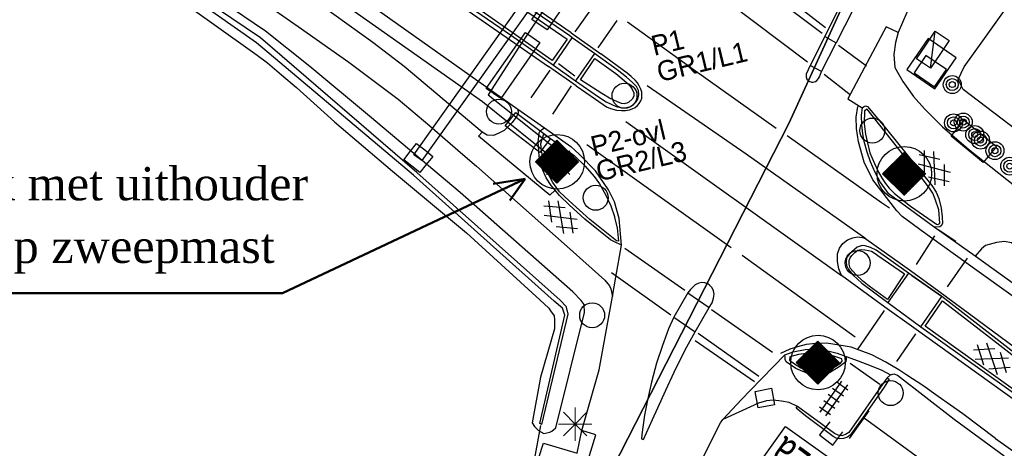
# Model space of a CAD drawing. Header units: metres. Extents: x 119757 to 244046, y 404148 to 811635.
# Tile 52 of 60: x 121983 to 122057, y 404799 to 404831. Entities that reach past the tile are written whole.
import ezdxf

# ---------------------------------------------------------------- set-up
doc = ezdxf.new("R2010")
doc.units = ezdxf.units.M
doc.layers.get('0').update_dxf_attribs({"linetype": 'CONTINUOUS'})
doc.layers.add('# Ov Nieuwe Leiding', color=250, linetype='CONTINUOUS', lineweight=30)
doc.layers.add('Lichtpunten SYMBOOL', color=1, linetype='CONTINUOUS', lineweight=30)
for name, color, linetype in [('4406', 7, 'CONTINUOUS'), ('4411', 7, 'CONTINUOUS'), ('4502', 1, 'CONTINUOUS'), ('B-AF-SCHRIK-GD', 153, 'Hekwerk'), ('B-BB-BORD-GD', 8, 'CONTINUOUS'), ('B-BP-BOOM-GD', 74, 'CONTINUOUS'), ('B-GB-BOUW-GD', 242, 'CONTINUOUS'), ('B-GR-GEMT2006-GS', 6, 'CONTINUOUS'), ('B-KL-TELE-GD', 8, 'CONTINUOUS'), ('B-MK-BLOKDW-GD', 121, 'CONTINUOUS'), ('B-MK-DRIEH-GD', 121, 'CONTINUOUS'), ('B-MK-KANAL-GD', 121, 'CONTINUOUS'), ('B-MK-STRP-GD', 121, 'CONTINUOUS'), ('B-OB-KAST-GD', 8, 'CONTINUOUS'), ('B-OV-PAAL-GD', 63, 'CONTINUOUS'), ('B-TR-SLOO-GD', 142, 'CONTINUOUS'), ('B-TR-TALO-GD', 72, 'CONTINUOUS'), ('B-VH-BNDH-GD', 13, 'CONTINUOUS'), ('B-VH-FPAD-GD', 13, 'CONTINUOUS'), ('B-VH-HFDR-GD', 13, 'CONTINUOUS'), ('B-VH-MATE-GD', 13, 'CONTINUOUS'), ('B-VH-OVRG-GD', 13, 'CONTINUOUS'), ('B-VH-WEGN-GD', 13, 'CONTINUOUS'), ('B-WT-DUIKER-GD', 134, 'CONTINUOUS'), ('B-WT-HDUIK-GD', 134, 'CONTINUOUS'), ('B-WT-KOLK-GD', 213, 'CONTINUOUS'), ('L-AR-SYMB-GD', 8, 'CONTINUOUS'), ('n-ov-arma-pr', 1, 'CONTINUOUS'), ('OVL Lichtpuntinformatie', 1, 'CONTINUOUS')]:
    doc.layers.add(name, color=color, linetype=linetype)
doc.styles.add('RBO', font='TIMES.TTF')
doc.linetypes.add('Hekwerk', pattern='A,4,-1,[1,dgnlstyle.shx,S=0.004,R=0,X=0,Y=0],-1', length=6)
doc.linetypes.add('OV-4x4mm2', pattern='A,8,-1.5,["4x4",Standard,S=1.5,R=0,X=0,Y=-0.75],-5.5', length=15)

# ---------------------------------------------------------------- blocks, each defined once
blk = doc.blocks.new('2401')
blk.add_circle((0.001, -0.001), 0.375)
blk = doc.blocks.new('3605')
at = {"flags": 128}
blk.add_lwpolyline([(-0.25, -0.25), (-0.25, 0.25), (0.25, 0.25), (0.25, -0.25)], close=True, dxfattribs=at)
blk = doc.blocks.new('OV2-4406', base_point=(119758.78532, 404407.573336))
at = {"layer": '4406'}
for points in [[(119758.81532, 404407.423336, 0), (119758.815183, 404407.722654, 0)], [(119758.87491, 404407.722654, 0), (119758.87532, 404407.423336, 0)], [(119758.78532, 404407.69279, 0), (119758.904774, 404407.69279, 0)], [(119758.78532, 404407.633063, 0), (119758.904774, 404407.633063, 0)], [(119758.78532, 404407.573336, 0), (119758.904774, 404407.573336, 0)], [(119758.78532, 404407.513609, 0), (119758.904774, 404407.513609, 0)], [(119758.78532, 404407.453882, 0), (119758.904774, 404407.453882, 0)]]:
    blk.add_polyline3d(points, dxfattribs=at)
blk = doc.blocks.new('2701')
at = {"lineweight": 0}
for q in [(-0.353, 0.351), (0.001, 0.497), (0.355, 0.351), (-0.499, -0.003), (-0.352, -0.356), (0.501, -0.003), (0.001, -0.503), (0.355, -0.356)]:
    blk.add_line((0.001, -0.003), q, dxfattribs=at)
blk = doc.blocks.new('3602')
at = {"flags": 128}
blk.add_lwpolyline([(-0.31, 0.001), (-0.31, 0.311), (0, 0.311), (0.31, 0.311), (0.31, 0.001), (0.31, -0.309), (0, -0.309), (-0.31, -0.309)], close=True, dxfattribs=at)
blk = doc.blocks.new('GV6', base_point=(119758.78532, 404407.573336))
at = {"layer": '4411'}
for points in [[(119758.78532, 404407.542086, 0), (119758.94157, 404407.667086, 0)], [(119758.84782, 404407.479586, 0), (119759.09782, 404407.667086, 0)], [(119758.84782, 404407.667086, 0), (119759.09782, 404407.479586, 0)], [(119759.00407, 404407.667086, 0), (119759.16032, 404407.542086, 0)], [(119758.78532, 404407.604586, 0), (119758.94157, 404407.479586, 0)], [(119759.00407, 404407.479586, 0), (119759.16032, 404407.604586, 0)]]:
    blk.add_polyline3d(points, dxfattribs=at)
blk = doc.blocks.new('3604')
at = {"flags": 128}
blk.add_lwpolyline([(-0.25, 0.25), (-0.25, -0.25), (0.25, -0.25), (0.25, 0.25)], dxfattribs=at)
blk = doc.blocks.new('2901')
for radius in [0.27, 0.18, 0.09]:
    blk.add_circle((0, 0), radius)
blk = doc.blocks.new('3501', base_point=(119758.533414, 404407.573336))
blk.add_polyline3d([(119758.033414, 404407.573336, 0), (119758.033414, 404407.823336, 0), (119758.533414, 404407.823336, 0), (119759.033414, 404407.823336, 0), (119759.033414, 404407.573336, 0), (119759.033414, 404407.323336, 0), (119758.533414, 404407.323336, 0), (119758.033414, 404407.323336, 0)], close=True)
blk.add_polyline3d([(119758.033414, 404407.323336, 0), (119759.033414, 404407.823336, 0)])
blk = doc.blocks.new('2810')
at = {"flags": 128}
blk.add_lwpolyline([(-0.625, -0.313), (-0.625, 0.313), (0.625, 0.313), (0.625, -0.313)], close=True, dxfattribs=at)
blk = doc.blocks.new('OV_MASTG')
at = {"layer": 'Lichtpunten SYMBOOL'}
for p, q in [((-0.021, 1.613), (-1.634, 0)), ((-0.142, 0), (-0.142, 1.492)), ((-0.101, 0), (-0.101, 1.532)), ((1.592, 0), (-0.021, 1.613)), ((0.06, 0), (0.06, 1.532)), ((0.101, 0), (0.101, 1.492)), ((-0.869, 0), (-0.869, 0.765)), ((-0.828, 0), (-0.828, 0.805)), ((-0.788, 0), (-0.788, 0.846)), ((-0.747, 0), (-0.747, 0.886)), ((-0.707, 0), (-0.707, 0.926)), ((-0.667, 0), (-0.667, 0.967)), ((-0.626, 0), (-0.626, 1.007)), ((-0.586, 0), (-0.586, 1.048)), ((-0.546, 0), (-0.546, 1.088)), ((-0.505, 0), (-0.505, 1.128)), ((-0.465, 0), (-0.465, 1.169)), ((-0.424, 0), (-0.424, 1.209)), ((-0.384, 0), (-0.384, 1.25)), ((-0.344, 0), (-0.344, 1.29)), ((-0.303, 0), (-0.303, 1.33)), ((-0.263, 0), (-0.263, 1.371)), ((-0.223, 0), (-0.223, 1.411)), ((-0.182, 0), (-0.182, 1.451)), ((0.141, 0), (0.141, 1.451)), ((0.181, 0), (0.181, 1.411)), ((0.222, 0), (0.222, 1.371)), ((0.262, 0), (0.262, 1.33)), ((0.302, 0), (0.302, 1.29)), ((0.343, 0), (0.343, 1.25)), ((0.383, 0), (0.383, 1.209)), ((0.424, 0), (0.424, 1.169)), ((0.464, 0), (0.464, 1.128)), ((0.504, 0), (0.504, 1.088)), ((0.545, 0), (0.545, 1.048)), ((0.585, 0), (0.585, 1.007)), ((0.625, 0), (0.625, 0.967)), ((0.666, 0), (0.666, 0.926)), ((0.706, 0), (0.706, 0.886)), ((0.747, 0), (0.747, 0.846)), ((0.787, 0), (0.787, 0.805)), ((0.827, 0), (0.827, 0.765)), ((-1.634, 0), (-0.021, -1.613)), ((-1.595, 0.038), (-1.595, 0)), ((-1.595, -0.038), (-1.595, 0)), ((-1.555, 0.078), (-1.555, 0)), ((-1.555, -0.078), (-1.555, 0)), ((-1.515, 0), (-1.515, 0.119)), ((-1.515, 0), (-1.515, -0.119)), ((-1.474, 0), (-1.474, 0.159)), ((-1.474, 0), (-1.474, -0.159)), ((-1.434, 0), (-1.434, 0.2)), ((-1.434, 0), (-1.434, -0.2)), ((-1.394, 0), (-1.394, 0.24)), ((-1.394, 0), (-1.394, -0.24)), ((-1.353, 0), (-1.353, 0.28)), ((-1.353, 0), (-1.353, -0.28)), ((-1.313, 0), (-1.313, 0.321)), ((-1.313, 0), (-1.313, -0.321)), ((-1.272, 0), (-1.272, 0.361)), ((-1.272, 0), (-1.272, -0.361)), ((-1.232, 0), (-1.232, 0.402)), ((-1.232, 0), (-1.232, -0.402)), ((-1.192, 0), (-1.192, 0.442)), ((-1.192, 0), (-1.192, -0.442)), ((-1.151, 0), (-1.151, 0.482)), ((-1.151, 0), (-1.151, -0.482)), ((-1.111, 0), (-1.111, 0.523)), ((-1.111, 0), (-1.111, -0.523)), ((-1.071, 0), (-1.071, 0.563)), ((-1.071, 0), (-1.071, -0.563)), ((-1.03, 0), (-1.03, 0.603)), ((-1.03, 0), (-1.03, -0.603)), ((-0.99, 0), (-0.99, 0.644)), ((-0.99, 0), (-0.99, -0.644)), ((-0.949, 0), (-0.949, 0.684)), ((-0.949, 0), (-0.949, -0.684)), ((-0.909, 0), (-0.909, 0.725)), ((-0.909, 0), (-0.909, -0.725)), ((-0.869, 0), (-0.869, -0.765)), ((-0.828, 0), (-0.828, -0.805)), ((-0.788, 0), (-0.788, -0.846)), ((-0.747, 0), (-0.747, -0.886)), ((-0.707, 0), (-0.707, -0.926)), ((-0.667, 0), (-0.667, -0.967)), ((-0.626, 0), (-0.626, -1.007)), ((-0.586, 0), (-0.586, -1.048)), ((-0.546, 0), (-0.546, -1.088)), ((-0.505, 0), (-0.505, -1.128)), ((-0.465, 0), (-0.465, -1.169)), ((-0.424, 0), (-0.424, -1.209)), ((-0.384, 0), (-0.384, -1.25)), ((-0.344, 0), (-0.344, -1.29)), ((-0.303, 0), (-0.303, -1.33)), ((-0.263, 0), (-0.263, -1.371)), ((-0.223, 0), (-0.223, -1.411)), ((-0.182, 0), (-0.182, -1.451)), ((-0.142, 0), (-0.142, -1.492)), ((-0.101, 0), (-0.101, -1.532)), ((-0.021, -1.613), (1.592, 0)), ((0.06, 0), (0.06, -1.532)), ((0.101, 0), (0.101, -1.492)), ((0.141, 0), (0.141, -1.451)), ((0.181, 0), (0.181, -1.411)), ((0.222, 0), (0.222, -1.371)), ((0.262, 0), (0.262, -1.33)), ((0.302, 0), (0.302, -1.29)), ((0.343, 0), (0.343, -1.25)), ((0.383, 0), (0.383, -1.209)), ((0.424, 0), (0.424, -1.169)), ((0.464, 0), (0.464, -1.128)), ((0.504, 0), (0.504, -1.088)), ((0.545, 0), (0.545, -1.048)), ((0.585, 0), (0.585, -1.007)), ((0.625, 0), (0.625, -0.967)), ((0.666, 0), (0.666, -0.926)), ((0.706, 0), (0.706, -0.886)), ((0.747, 0), (0.747, -0.846)), ((0.787, 0), (0.787, -0.805)), ((0.827, 0), (0.827, -0.765)), ((0.868, 0), (0.868, 0.725)), ((0.868, 0), (0.868, -0.725)), ((0.908, 0), (0.908, 0.684)), ((0.908, 0), (0.908, -0.684)), ((0.949, 0), (0.949, 0.644)), ((0.949, 0), (0.949, -0.644)), ((0.989, 0), (0.989, 0.603)), ((0.989, 0), (0.989, -0.603)), ((1.029, 0), (1.029, 0.563)), ((1.029, 0), (1.029, -0.563)), ((1.07, 0), (1.07, 0.523)), ((1.07, 0), (1.07, -0.523)), ((1.11, 0), (1.11, 0.482)), ((1.11, 0), (1.11, -0.482)), ((1.15, 0), (1.15, 0.442)), ((1.15, 0), (1.15, -0.442)), ((1.191, 0), (1.191, 0.402)), ((1.191, 0), (1.191, -0.402)), ((1.231, 0), (1.231, 0.361)), ((1.231, 0), (1.231, -0.361)), ((1.272, 0), (1.272, 0.321)), ((1.272, 0), (1.272, -0.321)), ((1.312, 0), (1.312, 0.28)), ((1.312, 0), (1.312, -0.28)), ((1.352, 0), (1.352, 0.24)), ((1.352, 0), (1.352, -0.24)), ((1.393, 0), (1.393, 0.2)), ((1.393, 0), (1.393, -0.2)), ((1.433, 0), (1.433, 0.159)), ((1.433, 0), (1.433, -0.159)), ((1.473, 0), (1.473, 0.119)), ((1.473, 0), (1.473, -0.119)), ((1.514, 0.078), (1.514, 0)), ((1.514, -0.078), (1.514, 0)), ((1.554, 0.038), (1.554, 0)), ((1.554, -0.038), (1.554, 0))]:
    blk.add_line(p, q, dxfattribs=at)
for points in [[(-0.061, 0), (-0.061, 0), (-0.061, 1.573)], [(-0.021, 1.615), (-0.021, 1.615), (-0.021, -1.615)], [(0.02, 0), (0.02, 0), (0.02, 1.573)], [(-0.061, 0), (-0.061, 0), (-0.061, -1.573)], [(0.02, 0), (0.02, 0), (0.02, -1.573)]]:
    blk.add_lwpolyline(points, dxfattribs=at)
at = {"layer": 'n-ov-arma-pr'}
blk.add_circle((0, 0), 2.051, dxfattribs=at)

msp = doc.modelspace()

# ---------------------------------------------------------------- linework, layer by layer
at = {"layer": '# Ov Nieuwe Leiding', "color": 1, "lineweight": 50}
for p, q in [((122003.129, 404810.761), (122021.381, 404819.32)), ((122018.975, 404818.956), (122021.381, 404819.32)), ((122021.381, 404819.32), (122020.206, 404817.694)), ((121968.227, 404810.761), (122003.129, 404810.761))]:
    msp.add_line(p, q, dxfattribs=at)
at = {"layer": '# Ov Nieuwe Leiding', "color": 1, "linetype": 'OV-4x4mm2'}
msp.add_lwpolyline([(122048.294, 404847.855), (122046.751, 404845.01), (122040.824, 404837.297), (122037.009, 404837.425), (122028.292, 404840.1), (122024.69, 404834.953), (122020.889, 404829.22), (122018.579, 404825.636), (122024.344, 404821.068), (122023.951, 404820.46), (122018.169, 404825.108), (122001.414, 404836.915), (121976.794, 404853.479), (121931.571, 404884.912), (121884.782, 404918.065), (121838.739, 404951.577), (121792.744, 404984.706), (121748.068, 405017.353)], dxfattribs=at)
at = {"layer": '# Ov Nieuwe Leiding', "color": 1, "lineweight": 30}
for points in [[(122024.643, 404835.274), (122025.743, 404834.51), (122023.015, 404830.511), (122021.875, 404831.301)], [(122021.386, 404830.324), (122022.48, 404829.557), (122019.55, 404825.351), (122018.439, 404826.121)], [(122023.277, 404822.369), (122022.46, 404821.309), (122019.858, 404823.319), (122020.669, 404824.32)]]:
    msp.add_lwpolyline(points, close=True, dxfattribs=at)
at = {"layer": 'B-AF-SCHRIK-GD'}
msp.add_lwpolyline([(122045.734, 404799.829), (122047.201, 404801.927)], dxfattribs=at)
at = {"layer": 'B-GB-BOUW-GD'}
for points in [[(122050.585, 404827.286), (122052.116, 404826.248), (122053.016, 404827.546), (122051.47, 404828.592)], [(122040.933, 404800.742), (122052.034, 404792.803), (122047.909, 404787.087), (122045.797, 404784.265), (122042.673, 404786.405), (122043.056, 404787.089), (122035.323, 404792.772), (122036.918, 404795.124)]]:
    msp.add_lwpolyline(points, close=True, dxfattribs=at)
at = {"layer": 'B-GR-GEMT2006-GS'}
for points in [[(122012.96, 404768.32), (122041.17, 404823.48), (122072.68, 404892.32), (122130.1, 405020.64), (122158.57, 405088.48), (122178.64, 405120.79), (122218.79, 405179.2), (122258.69, 405231.04)], [(122258.69, 405231.04), (122218.79, 405179.2), (122178.64, 405120.79), (122158.57, 405088.48), (122130.1, 405020.64), (122072.68, 404892.32), (122041.17, 404823.48), (122012.96, 404768.32)], [(122258.69, 405231.04), (122218.79, 405179.2), (122178.64, 405120.79), (122158.57, 405088.48), (122130.1, 405020.64), (122072.68, 404892.32), (122041.17, 404823.48), (122012.96, 404768.32)]]:
    msp.add_lwpolyline(points, dxfattribs=at)
at = {"layer": 'B-MK-BLOKDW-GD'}
for points in [[(122037.633, 404834.828), (122043.679, 404830.262)], [(122042.579, 404828.078), (122036.498, 404832.658)], [(122044.902, 404829.362), (122046.997, 404827.82)], [(122045.801, 404825.609), (122043.842, 404827.16)], [(122028.856, 404814.132), (122033.357, 404810.962)], [(122032.31, 404809.108), (122027.843, 404812.285)], [(122035.376, 404809.513), (122039.938, 404806.322)], [(122038.916, 404804.484), (122034.36, 404807.723)]]:
    msp.add_lwpolyline(points, dxfattribs=at)
at = {"layer": 'B-MK-DRIEH-GD'}
for points in [[(122043.932, 404830.667), (122038.736, 404834.688)], [(122040.214, 404823.113), (122033.995, 404827.548), (122029.057, 404831.092)], [(122025.106, 404827.038), (122023.869, 404827.955)], [(122053.711, 404814.625), (122052.389, 404815.504)], [(122037.661, 404813.599), (122046.17, 404807.461)], [(122050.411, 404812.072), (122052.637, 404810.519)], [(122034.148, 404807.196), (122038.607, 404804.125)], [(122045.773, 404805.49), (122048.005, 404803.909)]]:
    msp.add_lwpolyline(points, dxfattribs=at)
at = {"layer": 'B-MK-KANAL-GD'}
for points in [[(122025.116, 404830.357), (122026.553, 404832.379)], [(122028.259, 404831.227), (122026.839, 404829.159)], [(122021.824, 404825.406), (122023.236, 404827.48)], [(122024.834, 404826.306), (122023.435, 404824.176)], [(122050.765, 404812.907), (122052.135, 404815.052)], [(122054.57, 404813.387), (122053.06, 404811.232)], [(122048.334, 404809.455), (122046.304, 404806.502)], [(122049.289, 404805.616), (122050.707, 404807.698)]]:
    msp.add_lwpolyline(points, dxfattribs=at)
at = {"layer": 'B-MK-STRP-GD'}
for points in [[(122024.82, 404830.283), (122014.578, 404837.38), (121997.202, 404849.362), (121985.748, 404857.275), (121985.328, 404857.321), (121984.654, 404857.201), (121984.065, 404856.743), (121983.718, 404856.194), (121983.703, 404855.407), (121983.955, 404855.033), (121984.931, 404854.236), (121997.529, 404845.475), (122009.167, 404837.456), (122023.128, 404827.758)], [(122024.82, 404830.283), (122027.048, 404828.714)], [(122025.201, 404826.317), (122026.654, 404825.311), (122027.475, 404824.736), (122027.782, 404824.6), (122028.229, 404824.499), (122028.611, 404824.454), (122028.907, 404824.467), (122029.198, 404824.503), (122029.416, 404824.586), (122029.638, 404824.697), (122029.81, 404824.839), (122029.936, 404824.983), (122030.067, 404825.178), (122030.13, 404825.388), (122030.144, 404825.605), (122030.134, 404825.846), (122030.063, 404826.07), (122029.943, 404826.302), (122029.808, 404826.533), (122029.625, 404826.745), (122029.343, 404827.022), (122029.044, 404827.267), (122027.048, 404828.714)], [(122025.201, 404826.317), (122023.128, 404827.758)], [(122046.96, 404814.831), (122037.967, 404821.176), (122030.538, 404826.312)], [(122092.128, 404786.14), (122062.604, 404807.21), (122055.29, 404812.441), (122051.127, 404815.455), (122050.331, 404816.041), (122049.686, 404816.516), (122049.277, 404816.938), (122047.487, 404819.269), (122046.842, 404820.594), (122046.408, 404822.11), (122046.248, 404823.119), (122046.231, 404823.962), (122046.359, 404824.769)], [(122028.921, 404823.648), (122045.14, 404812.076)], [(122041.055, 404822.596), (122048.148, 404817.559), (122048.725, 404817.149)], [(122036.843, 404814.145), (122025.993, 404821.891)], [(122048.396, 404809.7), (122045.14, 404812.076), (122044.937, 404812.582), (122044.821, 404813.126), (122044.826, 404813.698), (122044.97, 404814.131), (122045.237, 404814.473), (122045.581, 404814.744), (122045.971, 404814.907), (122046.297, 404814.969), (122046.702, 404814.926), (122046.96, 404814.831), (122050.309, 404812.439)], [(122050.309, 404812.439), (122052.432, 404810.898)], [(122052.432, 404810.898), (122061.082, 404804.517), (122061.208, 404804.125), (122061.238, 404803.492), (122061.142, 404802.987), (122060.914, 404802.617), (122060.589, 404802.295), (122060.201, 404802.034), (122059.857, 404801.923), (122059.629, 404801.891), (122059.175, 404801.977), (122050.566, 404808.147)], [(122050.566, 404808.147), (122048.396, 404809.7)], [(122045.854, 404806.698), (122044.959, 404806.842), (122044.012, 404806.989), (122043.204, 404806.977), (122042.477, 404806.888), (122041.819, 404806.73), (122041.259, 404806.555), (122040.541, 404806.229)], [(122048.457, 404805.561), (122047.41, 404806.113), (122045.854, 404806.698)], [(122056.71, 404799.836), (122054.246, 404801.678), (122052.385, 404802.991), (122051.235, 404803.81), (122050.036, 404804.601), (122049.442, 404804.992), (122048.457, 404805.561)], [(122056.71, 404799.836), (122075.789, 404786.3), (122100.317, 404769.032), (122125.164, 404751.942), (122140.059, 404741.943), (122155.202, 404731.699), (122164.733, 404724.948), (122178.433, 404714.959), (122198.247, 404700.569), (122220.451, 404684.475), (122247.099, 404665.171), (122276.316, 404644.126), (122300.674, 404626.533), (122325.145, 404608.864)]]:
    msp.add_lwpolyline(points, dxfattribs=at)
at = {"layer": 'B-TR-SLOO-GD'}
for points in [[(122022.633, 404800.89), (122024.599, 404809.169), (122024.467, 404809.692), (122024.452, 404809.752), (122023.989, 404810.211), (122013.232, 404819.818), (122001.499, 404829.919), (121989.636, 404837.927), (121964.043, 404855.78), (121939.912, 404872.909), (121918.753, 404887.843), (121896.457, 404903.648), (121879.166, 404916.059), (121878.971, 404915.817)], [(122022.633, 404800.89), (122022.48, 404800.957), (122024.343, 404809.101), (122024.178, 404809.624), (122023.555, 404810.149), (122012.989, 404819.611), (122001.196, 404829.541), (121989.508, 404837.753), (121963.867, 404855.588), (121939.748, 404872.615), (121896.359, 404903.42), (121878.971, 404915.817)], [(122025.731, 404809.989), (122025.588, 404810.208), (122024.953, 404810.841), (122016.499, 404818.303), (122009.676, 404824.035), (122005.184, 404827.777), (122001.856, 404830.424), (121998.527, 404832.682), (121993.428, 404836.303), (121988.338, 404839.858), (121976.411, 404848.186), (121964.962, 404856.138), (121955.731, 404862.655), (121944.56, 404870.566), (121934.923, 404877.118), (121925.895, 404883.583), (121917.355, 404889.655), (121902.877, 404900.074)], [(121968.723, 404851.571), (121983.456, 404841.304), (122000.545, 404829.124), (122001.246, 404828.619), (122002.027, 404828.04), (122003.054, 404827.128), (122004.202, 404826.182), (122007.049, 404823.6), (122011.416, 404819.906), (122016.972, 404815.276), (122022.473, 404810.253), (122023.137, 404809.618), (122023.281, 404809.413)], [(122023.281, 404809.413), (122023.54, 404809.046), (122023.58, 404808.751), (122023.573, 404808.07), (122022.532, 404804.447), (122021.885, 404801.025), (122022.061, 404800.74), (122022.361, 404800.427), (122022.771, 404800.226), (122023.214, 404800.304), (122023.364, 404800.395), (122023.679, 404800.649), (122025.835, 404809.291), (122025.797, 404809.888), (122025.731, 404809.989)]]:
    msp.add_lwpolyline(points, dxfattribs=at)
at = {"layer": 'B-TR-TALO-GD'}
for points in [[(122055.736, 404829.684), (122057.619, 404832.328), (122058.712, 404832.627), (122060.059, 404832.393), (122060.874, 404831.762), (122061.624, 404830.033), (122062.116, 404828.629), (122062.856, 404826.824), (122063.726, 404825.637), (122065.896, 404823.496), (122078.069, 404814.792), (122080.239, 404813.637), (122083.187, 404814.409)], [(122078.489, 404807.989), (122064.638, 404818.162), (122054.262, 404826.033), (122053.887, 404826.799), (122054.348, 404827.736), (122055.736, 404829.684)]]:
    msp.add_lwpolyline(points, dxfattribs=at)
at = {"layer": 'B-VH-BNDH-GD'}
for points in [[(122023.395, 404828.213), (122009.877, 404837.706), (121984.483, 404855.235), (121984.254, 404855.723), (121984.472, 404856.24), (121984.953, 404856.65), (121985.209, 404856.721), (121985.703, 404856.624), (122006.879, 404841.965), (122024.514, 404829.806)], [(122025.536, 404826.765), (122026.593, 404828.362), (122028.185, 404827.247), (122029.097, 404826.461), (122029.393, 404826.115), (122029.527, 404825.793), (122029.527, 404825.542), (122029.41, 404825.324), (122029.148, 404825.084), (122029.018, 404825.005), (122028.816, 404824.963), (122028.609, 404824.978), (122028.303, 404825.104), (122027.704, 404825.387), (122027.128, 404825.74)], [(122049.341, 404821.691), (122047.067, 404824.554), (122046.848, 404824.425), (122046.842, 404823.466), (122046.929, 404822.691), (122047.097, 404822.035), (122047.264, 404821.283), (122047.6, 404820.481), (122047.914, 404819.841), (122048.198, 404819.357), (122048.433, 404818.974), (122048.702, 404818.637), (122049.117, 404818.229), (122050.318, 404817.28), (122052.256, 404815.934), (122052.362, 404815.91), (122052.447, 404815.945), (122052.507, 404815.997), (122052.433, 404816.994), (122052.168, 404817.797), (122052, 404818.249), (122051.741, 404818.635), (122051.269, 404819.252)], [(122028.22, 404814.68), (122026.221, 404816.289), (122024.684, 404817.681), (122023.937, 404818.367), (122023.444, 404819.062), (122023.057, 404819.801), (122022.772, 404820.518), (122022.597, 404821.435), (122022.553, 404821.979), (122022.76, 404822.703), (122024.118, 404821.765), (122025.046, 404821.076), (122025.881, 404820.277), (122026.549, 404819.514), (122026.963, 404818.948), (122027.435, 404818.109), (122027.798, 404817.295), (122028.071, 404816.495), (122028.09, 404816.439), (122028.277, 404815.666), (122028.34, 404815.154), (122028.376, 404814.657)], [(122048.578, 404810.266), (122047.201, 404811.267), (122046.715, 404811.679), (122046.217, 404812.154), (122045.795, 404812.627), (122045.7, 404812.931), (122045.707, 404813.202), (122045.773, 404813.389), (122045.919, 404813.588), (122046.135, 404813.808), (122046.353, 404813.973), (122046.603, 404814.035), (122046.874, 404814.01), (122047.159, 404813.957), (122047.387, 404813.891), (122047.653, 404813.737), (122047.872, 404813.576), (122049.866, 404812.192)], [(122052.715, 404810.178), (122056.578, 404807.184), (122060.082, 404804.467), (122060.252, 404804.294), (122060.367, 404804.041), (122060.397, 404803.772), (122060.321, 404803.497), (122060.163, 404803.24), (122060.01, 404803.04), (122059.893, 404802.899), (122059.692, 404802.789), (122059.465, 404802.747), (122059.282, 404802.737), (122059.021, 404802.814), (122051.408, 404808.263)], [(122042.512, 404806.232), (122041.897, 404806.137), (122041.257, 404805.963), (122041.225, 404805.714), (122041.61, 404805.449), (122042.08, 404805.153), (122042.473, 404804.958), (122042.866, 404804.855), (122043.31, 404804.813), (122043.776, 404804.866), (122044.197, 404804.963), (122044.643, 404805.214), (122045.047, 404805.492), (122045.177, 404805.643), (122045.153, 404805.823), (122044.64, 404805.991), (122044.062, 404806.16), (122043.273, 404806.246)]]:
    msp.add_lwpolyline(points, close=True, dxfattribs=at)
msp.add_lwpolyline([(122048.567, 404804.399), (122048.705, 404804.289), (122048.286, 404803.618), (122046.75, 404801.452), (122045.783, 404800.085), (122045.588, 404799.941), (122045.275, 404799.838), (122044.979, 404799.808), (122044.731, 404799.857), (122044.509, 404799.995), (122042.421, 404801.531), (122041.728, 404802.108), (122041.828, 404802.243)], dxfattribs=at)
at = {"layer": 'B-VH-FPAD-GD'}
for points in [[(122020.831, 404824.556), (122020.835, 404824.249), (122020.682, 404823.955), (122020.373, 404823.548), (122019.788, 404822.973), (122019.402, 404822.749), (122018.99, 404822.581), (122018.508, 404822.622), (122018.133, 404822.833), (122012.277, 404827.755), (122009.933, 404829.567), (122005.032, 404833.094), (121989.013, 404844.149), (121968.21, 404858.617)], [(121966.324, 404857.315), (121986.477, 404843.202), (122004.317, 404830.77), (122008.114, 404828.085), (122011.825, 404825.313), (122014.208, 404823.312), (122016.689, 404821.166), (122017.706, 404820.286), (122024.748, 404814.05), (122027.355, 404811.735), (122027.699, 404811.292), (122027.8, 404811.084), (122027.928, 404810.505)], [(122023.497, 404827.856), (122024.906, 404829.929)], [(122043.874, 404830.022), (122044.732, 404829.549)], [(122049.383, 404830.315), (122049.185, 404829.572), (122049.056, 404828.664), (122049.135, 404827.687), (122049.727, 404826.644), (122050.532, 404825.519), (122051.357, 404824.585), (122052.709, 404823.233), (122054.661, 404821.561), (122058.621, 404818.426), (122061.207, 404816.294), (122064.922, 404813.301), (122067.865, 404811.097), (122072.781, 404807.525), (122077.042, 404804.449), (122080.811, 404801.705), (122085.682, 404798.143)], [(122026.569, 404828.741), (122025.163, 404826.681)], [(122043.639, 404827.401), (122042.779, 404827.833)], [(122046.686, 404824.666), (122046.782, 404824.739), (122046.938, 404824.806), (122047.097, 404824.754), (122048.518, 404823.05), (122051.908, 404818.843), (122052.254, 404818.341), (122052.445, 404817.858), (122052.62, 404817.137), (122052.704, 404816.491), (122052.717, 404815.972), (122052.611, 404815.794), (122052.513, 404815.727), (122052.084, 404815.715)], [(122028.599, 404814.358), (122028.087, 404814.606), (122027.786, 404814.752), (122025.841, 404816.309), (122024.668, 404817.392), (122023.959, 404818.079), (122023.628, 404818.473), (122023.323, 404818.836), (122022.951, 404819.414), (122022.634, 404820.167), (122022.44, 404820.882), (122022.41, 404821.012), (122022.396, 404821.418), (122022.384, 404821.452), (122022.358, 404822.078), (122022.391, 404822.502), (122022.425, 404822.788), (122022.503, 404822.942), (122022.627, 404823.034), (122022.818, 404823.152)], [(122085.104, 404794.18), (122070.659, 404804.585), (122064.043, 404809.308), (122062.641, 404810.469), (122061.624, 404811.329), (122060.256, 404812.652), (122059.322, 404813.485), (122058.46, 404814.161), (122057.893, 404814.528), (122057.386, 404814.619), (122056.766, 404814.554), (122055.954, 404814.322), (122055.647, 404814.078), (122055.176, 404813.517)], [(122050.167, 404812.243), (122048.607, 404810.044)], [(122033.597, 404810.786), (122035.184, 404809.667)], [(122051.101, 404808.214), (122052.664, 404810.506)], [(122032.539, 404808.941), (122034.139, 404807.84)], [(122045.474, 404805.984), (122045.492, 404805.79), (122045.446, 404805.596), (122044.964, 404805.227), (122044.223, 404804.769), (122043.512, 404804.632), (122042.883, 404804.622), (122042.223, 404804.863), (122041.694, 404805.09), (122040.98, 404805.598), (122040.906, 404805.761), (122040.891, 404805.903), (122040.879, 404806.131)], [(122048.822, 404804.628), (122048.567, 404804.399), (122048.41, 404804.192), (122045.681, 404800.281), (122045.444, 404800.148), (122045.146, 404800.05), (122044.876, 404800.093), (122044.603, 404800.213), (122041.828, 404802.243), (122041.197, 404802.541), (122040.628, 404802.637), (122040.006, 404802.707), (122039.486, 404802.673)], [(122039.486, 404802.673), (122038.899, 404802.483), (122036.228, 404801.276)]]:
    msp.add_lwpolyline(points, dxfattribs=at)
at = {"layer": 'B-VH-HFDR-GD'}
for points in [[(121981.465, 404852.206), (121994.204, 404843.311), (122010.608, 404831.782), (122020.831, 404824.556), (122022.818, 404823.152), (122024.793, 404821.756)], [(122001.893, 404842.756), (122020.343, 404830.081), (122023.497, 404827.856), (122025.163, 404826.681), (122026.87, 404825.477), (122027.449, 404825.124), (122028.2, 404824.759), (122028.63, 404824.664), (122028.981, 404824.678), (122029.27, 404824.757), (122029.535, 404824.925), (122029.685, 404825.095), (122029.823, 404825.321), (122029.899, 404825.65), (122029.887, 404825.954), (122029.729, 404826.256), (122029.399, 404826.591), (122028.994, 404826.976), (122028.275, 404827.522), (122026.569, 404828.741), (122024.906, 404829.929), (122024.725, 404830.059), (122017.075, 404835.333)], [(122079.165, 404796.293), (122055.176, 404813.517), (122052.084, 404815.715), (122048.636, 404818.226)], [(122060.331, 404804.55), (122052.664, 404810.506), (122050.167, 404812.243), (122047.735, 404813.975), (122047.317, 404814.188), (122046.914, 404814.303), (122046.675, 404814.321), (122046.306, 404814.201), (122045.742, 404813.711), (122045.515, 404813.412), (122045.493, 404813.115), (122045.517, 404812.821), (122045.656, 404812.519), (122046.018, 404812.091), (122046.664, 404811.51), (122048.607, 404810.044), (122051.101, 404808.214), (122058.995, 404802.586)], [(122045.474, 404805.984), (122046.389, 404805.667), (122047.355, 404805.292), (122048.167, 404804.975), (122048.822, 404804.628), (122049.053, 404804.695), (122049.335, 404804.583), (122053.592, 404801.3), (122057.345, 404798.534)]]:
    msp.add_lwpolyline(points, dxfattribs=at)
at = {"layer": 'B-VH-MATE-GD'}
msp.add_lwpolyline([(122023.628, 404818.473), (122023.232, 404818.107), (122017.867, 404822.527), (122018.133, 404822.833)], dxfattribs=at)
at = {"layer": 'B-VH-OVRG-GD'}
msp.add_lwpolyline([(122050.034, 404827.552), (122052.13, 404826.094), (122053.739, 404828.428), (122051.649, 404829.874)], close=True, dxfattribs=at)
for points in [[(122046.75, 404801.452), (122053.69, 404796.392)], [(122024.649, 404793.489), (122024.21, 404793.614), (122021.655, 404796.113), (122022.755, 404799.485), (122025.271, 404798.75), (122025.62, 404800.451)]]:
    msp.add_lwpolyline(points, dxfattribs=at)
at = {"layer": 'B-VH-WEGN-GD'}
for points in [[(122043.874, 404830.022), (122045.876, 404834.02), (122046.006, 404834.171), (122046.198, 404834.237), (122046.328, 404834.241), (122046.473, 404834.165), (122046.627, 404834.043), (122046.723, 404833.93), (122046.768, 404833.776), (122046.766, 404833.683), (122046.748, 404833.578), (122046.675, 404833.391), (122044.732, 404829.549)], [(122050.695, 404833.349), (122049.383, 404830.315), (122048.479, 404830.749), (122045.599, 404825.338), (122046.686, 404824.666), (122046.621, 404824.124), (122046.639, 404823.393), (122046.708, 404822.71), (122046.82, 404822.165), (122047.03, 404821.37), (122047.286, 404820.626), (122047.632, 404819.841), (122048.066, 404819.026), (122048.636, 404818.226)], [(122043.874, 404830.022), (122042.779, 404827.833)], [(122043.639, 404827.401), (122044.732, 404829.549)], [(122042.779, 404827.833), (122042.47, 404827.194), (122042.465, 404826.988), (122042.537, 404826.821), (122042.693, 404826.67), (122042.873, 404826.579), (122043.006, 404826.595), (122043.179, 404826.627), (122043.284, 404826.722), (122043.407, 404826.866), (122043.47, 404826.985), (122043.639, 404827.401)], [(122027.928, 404810.505), (122028.179, 404811.943), (122028.599, 404814.358), (122028.429, 404816.359), (122028.074, 404817.611), (122027.637, 404818.505), (122026.651, 404819.933), (122025.453, 404821.154), (122024.793, 404821.756)], [(122035.184, 404809.667), (122035.412, 404810.023), (122035.529, 404810.376), (122035.573, 404810.673), (122035.515, 404810.914), (122035.42, 404811.149), (122035.226, 404811.344), (122035.084, 404811.453), (122034.876, 404811.519), (122034.637, 404811.543), (122034.405, 404811.505), (122034.151, 404811.372), (122033.955, 404811.196), (122033.791, 404811.031), (122033.597, 404810.786)], [(122003.686, 404739.351), (122013.187, 404762.49), (122020.591, 404780.932), (122023.215, 404789.091), (122024.649, 404793.489), (122026.674, 404800.111), (122025.62, 404800.451), (122026.939, 404804.998), (122027.928, 404810.505)], [(122033.597, 404810.786), (122032.539, 404808.941)], [(122034.139, 404807.84), (122035.184, 404809.667)], [(122032.539, 404808.941), (122032.145, 404808.065), (122032.02, 404807.732)], [(122032.02, 404807.732), (122031.674, 404806.812), (122031.235, 404805.498), (122030.847, 404804.061), (122030.588, 404802.848), (122030.335, 404801.579), (122030.145, 404800.127), (122030.109, 404799.812), (122030.252, 404799.773), (122030.945, 404801.255), (122031.331, 404802.147), (122031.934, 404803.477), (122032.552, 404804.82), (122033.176, 404806.088), (122033.515, 404806.719)], [(122033.515, 404806.719), (122034.139, 404807.84)], [(122038.3, 404803.476), (122040.879, 404806.131), (122041.493, 404806.352), (122042.393, 404806.521), (122043.337, 404806.546), (122044.115, 404806.423), (122044.795, 404806.239), (122045.474, 404805.984)], [(122030.633, 404791.352), (122032.455, 404795.655), (122034.089, 404797.143), (122036.053, 404801.016), (122036.228, 404801.276), (122037.611, 404802.767), (122038.3, 404803.476)]]:
    msp.add_lwpolyline(points, dxfattribs=at)
at = {"layer": 'B-WT-DUIKER-GD'}
msp.add_lwpolyline([(122027.416, 404840.109), (122013.606, 404820.696), (122013.014, 404821.143), (122026.772, 404840.557)], close=True, dxfattribs=at)
at = {"layer": 'B-WT-HDUIK-GD'}
msp.add_lwpolyline([(122021.181, 404793.335), (122022.546, 404800.813)], dxfattribs=at)

# ---------------------------------------------------------------- block references
at = {"layer": '# Ov Nieuwe Leiding', "color": 1, "lineweight": 50}
for p in [(122023.777, 404820.613), (122049.853, 404819.708), (122043.368, 404805.541)]:
    msp.add_blockref('OV_MASTG', p, dxfattribs=at)
at = {"layer": 'B-BB-BORD-GD', "xscale": 2.5, "yscale": 2.5, "zscale": 2.5}
for p in [(122028.829, 404825.569), (122019.4, 404824.38), (122047.449, 404822.961), (122023.848, 404820.559), (122026.67, 404817.912), (122046.342, 404813.017), (122026.399, 404809.09), (122048.822, 404803.247)]:
    msp.add_blockref('2401', p, dxfattribs=at)
at = {"layer": 'B-BP-BOOM-GD', "xscale": 2.5, "yscale": 2.5, "zscale": 2.5}
for p in [(122053.454, 404826.41), (122053.545, 404823.533), (122054.281, 404823.594), (122055.141, 404822.658), (122055.574, 404822.243), (122056.66, 404821.446), (122057.771, 404820.284)]:
    msp.add_blockref('2901', p, dxfattribs=at)
at = {"layer": 'B-KL-TELE-GD', "xscale": 2.5, "yscale": 2.5, "zscale": 2.5, "rotation": 55.89045799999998}
msp.add_blockref('3501', (122051.994, 404829.02), dxfattribs=at)
at = {"layer": 'B-OB-KAST-GD', "xscale": 2.5, "yscale": 2.5, "zscale": 2.5, "rotation": 320.648661}
msp.add_blockref('2810', (122055.065, 404822.144), dxfattribs=at)
at = {"layer": 'B-OV-PAAL-GD', "xscale": 2.5, "yscale": 2.5, "zscale": 2.5}
for p in [(122023.848, 404820.559), (122025.122, 404800.926)]:
    msp.add_blockref('2701', p, dxfattribs=at)
at = {"layer": 'B-WT-KOLK-GD', "xscale": 2.5, "yscale": 2.5, "zscale": 2.5}
for name, p, rotation in [('3602', (122013.336, 404820.894), 231.391417), ('3605', (122039.37, 404802.877), 190.619655), ('3604', (122044.356, 404800.219), 322.280789)]:
    msp.add_blockref(name, p, dxfattribs=dict(at, rotation=rotation))
at = {"layer": 'L-AR-SYMB-GD'}
for name, p, xscale, yscale, zscale, rotation in [('GV6', (122051.152, 404821.313), 8, 8, 8, 308.759846), ('GV6', (122022.951, 404817.492), 8, 8, 8, 316.397182), ('GV6', (122055.188, 404806.693), 8, 8, 8, 325.328157), ('OV2-4406', (122044.963, 404802.547), 8.5, 9.5, 8.5, 144.917749)]:
    msp.add_blockref(name, p, dxfattribs=dict(at, xscale=xscale, yscale=yscale, zscale=zscale, rotation=rotation))

# ---------------------------------------------------------------- texts
at = {"layer": '# Ov Nieuwe Leiding', "color": 1, "lineweight": 50, "char_height": 2.5, "attachment_point": 1, "style": 'RBO'}
for s, insert in [('Opzetstuk met uithouder', (121967.744, 404820.221)), ('plaatsen op zweepmast', (121967.744, 404815.519))]:
    msp.add_mtext_dynamic_manual_height_columns(s, width=36.85174, gutter_width=12.5, heights=[0], dxfattribs=dict(at, insert=insert))
at = {"layer": '4502', "width": 0.68}
msp.add_text('12a', height=2.5, rotation=143.8752, dxfattribs=at).set_placement((122043.968, 404797.837))
at = {"layer": 'OVL Lichtpuntinformatie', "linetype": 'Continuous', "ltscale": 10}
for s, p in [('P1', (122031.049, 404828.558)), ('GR1/L1', (122031.47, 404826.589, -54.405)), ('P2-ovl', (122026.51, 404821.013)), ('GR2/L3', (122026.902, 404819.129, -54.405))]:
    msp.add_text(s, height=1.5, rotation=13.46538, dxfattribs=at).set_placement(p)

doc.saveas('drawing.dxf')
